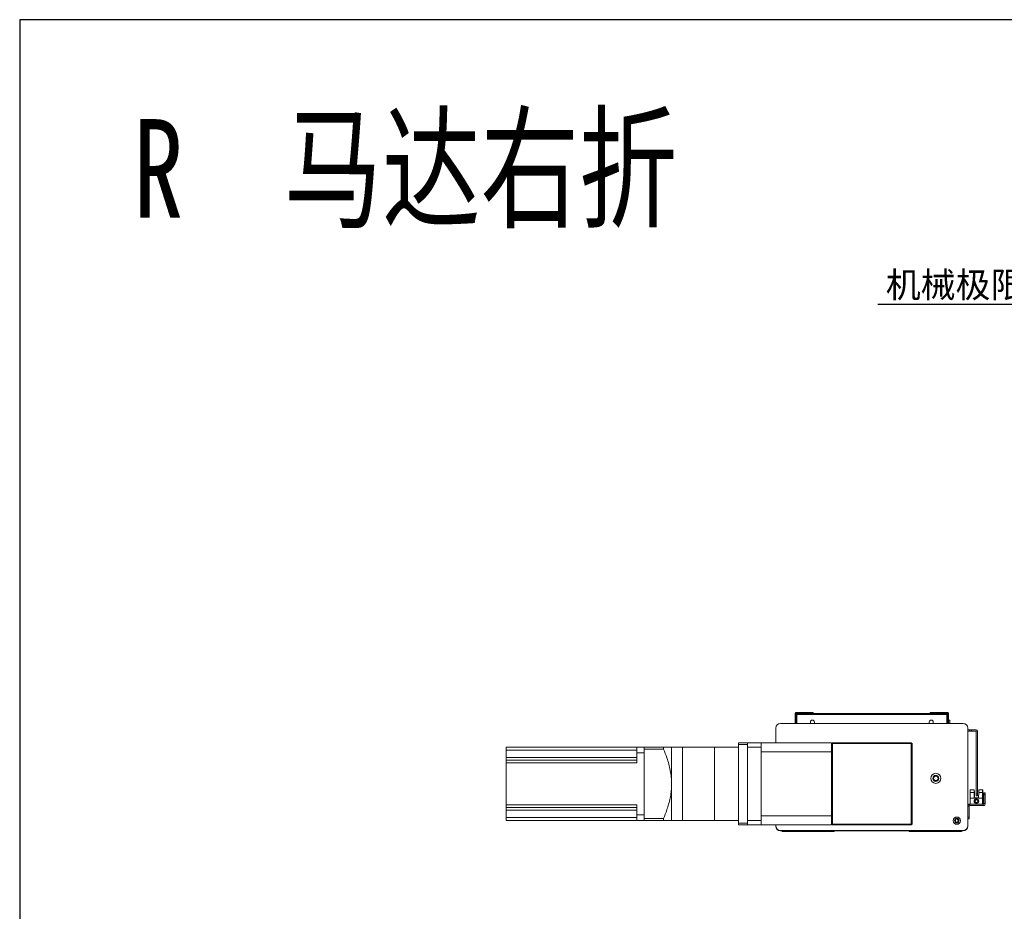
# Model space of a CAD drawing. Header units: millimetres. Extents: x -20285 to -7807, y 12313 to 17573.
# Tile 2 of 37: x -20285 to -19208, y 13457 to 14432. Entities that reach past the tile are written whole.
import ezdxf

# ---------------------------------------------------------------- set-up
doc = ezdxf.new("R2010")
doc.units = ezdxf.units.MM
doc.header["$PDSIZE"] = -1
doc.dimstyles.new('ISO-25', dxfattribs={"dimtxt": 2.5, "dimasz": 2.5, "dimexe": 1.25, "dimexo": 0.625, "dimtad": 1, "dimtxsty": 'Standard', "dimcen": 2.5, "dimadec": 0, "dimazin": 0, "dimtfac": 1, "dimtmove": 0, "dimatfit": 3, "dimfxl": 0, "dimarcsym": 0})

# ---------------------------------------------------------------- blocks, each defined once
blk = doc.blocks.new('*D340')
at = {"color": 0, "lineweight": -2, "transparency": 16777216}
for p, q in [((-19115.2, 14120.3), (-19346.2, 14120.3)), ((-19115.2, 13970.6), (-19115.2, 14121.3)), ((-18989.5, 14120.3), (-19111.9, 14120.3)), ((-18986.2, 14011.2), (-18986.2, 14121.3))]:
    blk.add_line(p, q, dxfattribs=at)
at = {"color": 0, "transparency": 16777216}
for points in [[(-19111.9, 14120.8), (-19111.9, 14119.7), (-19115.2, 14120.3)], [(-18989.5, 14120.8), (-18989.5, 14119.7), (-18986.2, 14120.3)]]:
    blk.add_solid(points, dxfattribs=at)
at = {"layer": 'Defpoints', "color": 0, "transparency": 16777216}
for p in [(-18986.2, 14120.3), (-18986.2, 14010.2), (-19115.2, 13969.6)]:
    blk.add_point(p, dxfattribs=at)
at = {"color": 0, "transparency": 16777216, "insert": (-19232.6, 14140.4), "char_height": 28, "attachment_point": 5}
blk.add_mtext('{\\fSimSun|b0|i0|c134|p2;机械极限}129', dxfattribs=at)

msp = doc.modelspace()

# ---------------------------------------------------------------- linework, layer by layer
at = {"color": 7, "linetype": 'Continuous', "lineweight": 15}
for p, q in [((-19435.76, 13673.962), (-19436.76, 13672.962)), ((-19436.76, 13672.962), (-19436.76, 13661.962)), ((-19436.51, 13671.952), (-19435.51, 13671.952)), ((-19436.51, 13671.952), (-19436.51, 13661.962)), ((-19416.76, 13673.962), (-19435.76, 13673.962)), ((-19435.5, 13671.962), (-19435.51, 13671.952)), ((-19435.51, 13671.952), (-19435.51, 13661.962)), ((-19435.5, 13672.962), (-19270.02, 13672.962)), ((-19435.5, 13671.962), (-19435.5, 13672.962)), ((-19434.803, 13671.952), (-19435.5, 13671.962)), ((-19434.803, 13671.952), (-19434.803, 13661.962)), ((-19434.803, 13671.952), (-19270.718, 13671.952)), ((-19416.76, 13672.962), (-19416.76, 13673.962)), ((-19269.76, 13673.962), (-19288.76, 13673.962)), ((-19288.76, 13672.962), (-19288.76, 13673.962)), ((-19270.02, 13671.962), (-19270.718, 13671.952)), ((-19270.718, 13671.952), (-19270.718, 13661.962)), ((-19270.02, 13671.962), (-19270.02, 13672.962)), ((-19270.01, 13671.952), (-19270.02, 13671.962)), ((-19269.01, 13671.952), (-19270.01, 13671.952)), ((-19270.01, 13671.952), (-19270.01, 13661.962)), ((-19268.76, 13672.962), (-19269.76, 13673.962)), ((-19269.01, 13671.952), (-19269.01, 13661.962)), ((-19268.76, 13661.962), (-19268.76, 13672.962)), ((-19252.76, 13661.962), (-19452.76, 13661.962)), ((-19420.01, 13661.962), (-19420.01, 13663.462)), ((-19415.51, 13663.462), (-19415.51, 13661.962)), ((-19290.01, 13661.962), (-19290.01, 13663.462)), ((-19285.51, 13663.462), (-19285.51, 13661.962)), ((-19268.76, 13665.462), (-19267.26, 13665.462)), ((-19267.26, 13662.462), (-19268.76, 13662.462)), ((-19267.26, 13665.462), (-19267.26, 13662.462)), ((-19267.26, 13662.462), (-19267.26, 13661.962)), ((-19457.76, 13656.962), (-19457.76, 13640.962)), ((-19247.76, 13549.962), (-19247.76, 13656.962)), ((-19245.359, 13654.962), (-19247.76, 13654.962)), ((-19245.359, 13653.462), (-19247.76, 13653.462)), ((-19245.359, 13653.462), (-19245.359, 13654.962)), ((-19245.359, 13654.962), (-19243.841, 13654.962)), ((-19243.841, 13653.462), (-19245.359, 13653.462)), ((-19243.841, 13654.962), (-19243.841, 13653.462)), ((-19238.77, 13654.962), (-19243.841, 13654.962)), ((-19238.77, 13653.462), (-19243.841, 13653.462)), ((-19238.76, 13584.962), (-19238.76, 13653.452)), ((-19237.26, 13584.962), (-19237.26, 13653.452)), ((-19498.76, 13640.962), (-19488.76, 13640.962)), ((-19498.76, 13638.962), (-19498.76, 13640.962)), ((-19488.76, 13638.962), (-19498.76, 13638.962)), ((-19498.76, 13638.962), (-19498.76, 13552.962)), ((-19488.76, 13640.962), (-19488.76, 13638.962)), ((-19488.76, 13640.962), (-19473.76, 13640.962)), ((-19488.76, 13638.962), (-19488.76, 13552.962)), ((-19473.76, 13640.962), (-19473.76, 13635.962)), ((-19473.76, 13640.962), (-19396.76, 13640.962)), ((-19396.76, 13640.962), (-19396.76, 13639.962)), ((-19395.76, 13640.962), (-19396.76, 13639.962)), ((-19395.76, 13639.962), (-19396.76, 13639.962)), ((-19396.76, 13551.962), (-19396.76, 13639.962)), ((-19395.76, 13639.962), (-19395.76, 13640.962)), ((-19395.76, 13640.962), (-19309.76, 13640.962)), ((-19309.76, 13639.962), (-19395.76, 13639.962)), ((-19395.76, 13639.962), (-19395.76, 13551.962)), ((-19309.76, 13640.962), (-19309.76, 13639.962)), ((-19308.76, 13639.962), (-19309.76, 13640.962)), ((-19309.76, 13551.962), (-19309.76, 13639.962)), ((-19308.76, 13639.962), (-19309.76, 13639.962)), ((-19308.76, 13639.962), (-19308.76, 13551.962)), ((-19752.76, 13635.962), (-19609.76, 13635.962)), ((-19752.76, 13632.962), (-19752.76, 13635.962)), ((-19752.76, 13632.962), (-19609.76, 13632.962)), ((-19752.76, 13624.782), (-19752.76, 13632.962)), ((-19601.76, 13635.962), (-19609.76, 13635.962)), ((-19609.76, 13635.962), (-19609.76, 13629.962)), ((-19601.76, 13629.962), (-19609.76, 13629.962)), ((-19609.76, 13629.962), (-19609.76, 13618.782)), ((-19601.76, 13633.962), (-19601.76, 13635.962)), ((-19601.76, 13635.962), (-19580.52, 13635.962)), ((-19601.76, 13557.962), (-19601.76, 13633.962)), ((-19601.76, 13633.962), (-19580.52, 13633.962)), ((-19601.76, 13629.962), (-19601.76, 13561.962)), ((-19580.52, 13635.962), (-19580.52, 13633.962)), ((-19559.76, 13635.962), (-19571.76, 13635.962)), ((-19571.76, 13595.962), (-19571.76, 13635.962)), ((-19524.76, 13635.962), (-19559.76, 13635.962)), ((-19498.76, 13635.962), (-19524.76, 13635.962)), ((-19473.76, 13635.962), (-19488.76, 13635.962)), ((-19488.76, 13555.962), (-19488.76, 13635.962)), ((-19473.76, 13555.962), (-19473.76, 13635.962)), ((-19396.76, 13630.962), (-19473.76, 13630.962)), ((-19752.76, 13624.782), (-19609.76, 13624.782)), ((-19752.76, 13621.782), (-19752.76, 13624.782)), ((-19752.76, 13618.782), (-19752.76, 13621.782)), ((-19752.76, 13621.782), (-19609.76, 13621.782)), ((-19752.76, 13573.142), (-19752.76, 13618.782)), ((-19752.76, 13618.782), (-19609.76, 13618.782)), ((-19571.76, 13555.962), (-19571.76, 13595.962)), ((-19245.06, 13586.331), (-19245.06, 13589.231)), ((-19245.06, 13589.231), (-19240.904, 13589.231)), ((-19245.06, 13580.231), (-19245.06, 13586.331)), ((-19240.864, 13586.331), (-19245.06, 13586.331)), ((-19243.06, 13589.381), (-19244.06, 13589.381)), ((-19244.06, 13589.381), (-19244.06, 13589.231)), ((-19241.86, 13589.381), (-19243.06, 13589.381)), ((-19243.06, 13589.231), (-19243.06, 13589.381)), ((-19241.86, 13589.231), (-19241.86, 13589.381)), ((-19241.56, 13589.381), (-19241.86, 13589.381)), ((-19241.56, 13589.231), (-19241.56, 13589.381)), ((-19240.904, 13589.231), (-19240.864, 13586.331)), ((-19240.904, 13589.231), (-19240.604, 13589.231)), ((-19240.785, 13580.731), (-19240.864, 13586.331)), ((-19240.564, 13586.331), (-19240.864, 13586.331)), ((-19240.604, 13589.231), (-19240.564, 13586.331)), ((-19240.564, 13586.331), (-19240.485, 13580.731)), ((-19238.76, 13584.962), (-19237.26, 13584.962)), ((-19238.76, 13582.962), (-19238.76, 13584.962)), ((-19237.26, 13584.962), (-19237.26, 13582.962)), ((-19235.857, 13586.331), (-19235.935, 13580.731)), ((-19235.857, 13586.331), (-19235.817, 13589.231)), ((-19231.66, 13586.331), (-19235.857, 13586.331)), ((-19235.817, 13589.231), (-19231.66, 13589.231)), ((-19233.86, 13589.381), (-19234.86, 13589.381)), ((-19234.86, 13589.381), (-19234.86, 13589.231)), ((-19233.86, 13589.231), (-19233.86, 13589.381)), ((-19232.66, 13589.381), (-19233.86, 13589.381)), ((-19232.66, 13589.231), (-19232.66, 13589.381)), ((-19232.36, 13589.381), (-19232.66, 13589.381)), ((-19232.36, 13589.231), (-19232.36, 13589.381)), ((-19231.66, 13589.231), (-19231.66, 13586.331)), ((-19231.66, 13589.231), (-19231.36, 13589.231)), ((-19231.66, 13580.231), (-19231.66, 13586.331)), ((-19231.36, 13586.331), (-19231.66, 13586.331)), ((-19231.36, 13589.231), (-19231.36, 13586.331)), ((-19231.36, 13586.331), (-19231.36, 13576.231)), ((-19230.122, 13586.3), (-19228.622, 13586.3)), ((-19228.622, 13586.3), (-19228.622, 13584.3)), ((-19245.06, 13580.231), (-19245.06, 13573.731)), ((-19245.06, 13580.231), (-19231.66, 13580.231)), ((-19240.785, 13580.231), (-19240.785, 13580.731)), ((-19240.785, 13580.731), (-19237.935, 13580.731)), ((-19237.26, 13582.962), (-19238.76, 13582.962)), ((-19237.935, 13580.731), (-19237.935, 13580.231)), ((-19235.935, 13580.731), (-19237.935, 13580.731)), ((-19231.66, 13580.231), (-19231.66, 13573.731)), ((-19231.66, 13576.231), (-19231.36, 13576.231)), ((-19231.36, 13576.231), (-19231.36, 13573.731)), ((-19228.622, 13584.3), (-19230.122, 13584.3)), ((-19230.122, 13574.467), (-19230.122, 13584.3)), ((-19230.122, 13574.467), (-19228.622, 13574.467)), ((-19228.622, 13574.467), (-19228.622, 13584.3)), ((-19752.76, 13570.142), (-19752.76, 13573.142)), ((-19752.76, 13573.142), (-19609.76, 13573.142)), ((-19752.76, 13570.142), (-19609.76, 13570.142)), ((-19752.76, 13567.142), (-19752.76, 13570.142)), ((-19752.76, 13567.142), (-19609.76, 13567.142)), ((-19752.76, 13558.962), (-19752.76, 13567.142)), ((-19609.76, 13573.142), (-19609.76, 13561.962)), ((-19246.26, 13571.494), (-19247.76, 13571.494)), ((-19246.26, 13559.662), (-19246.26, 13571.494)), ((-19245.524, 13573.731), (-19230.859, 13573.731)), ((-19245.524, 13572.231), (-19245.524, 13573.731)), ((-19245.524, 13572.231), (-19230.859, 13572.231)), ((-19230.859, 13573.731), (-19230.859, 13572.231)), ((-19752.76, 13558.962), (-19609.76, 13558.962)), ((-19752.76, 13555.962), (-19752.76, 13558.962)), ((-19752.76, 13555.962), (-19609.76, 13555.962)), ((-19601.76, 13561.962), (-19609.76, 13561.962)), ((-19609.76, 13561.962), (-19609.76, 13555.962)), ((-19601.76, 13555.962), (-19609.76, 13555.962)), ((-19601.76, 13557.962), (-19580.52, 13557.962)), ((-19601.76, 13555.962), (-19601.76, 13557.962)), ((-19601.76, 13555.962), (-19580.52, 13555.962)), ((-19580.52, 13557.962), (-19580.52, 13555.962)), ((-19571.76, 13555.962), (-19559.76, 13555.962)), ((-19559.76, 13555.962), (-19524.76, 13555.962)), ((-19524.76, 13555.962), (-19498.76, 13555.962)), ((-19498.76, 13552.962), (-19488.76, 13552.962)), ((-19498.76, 13550.962), (-19498.76, 13552.962)), ((-19488.76, 13555.962), (-19473.76, 13555.962)), ((-19488.76, 13552.962), (-19488.76, 13550.962)), ((-19473.76, 13560.962), (-19396.76, 13560.962)), ((-19473.76, 13555.962), (-19473.76, 13550.962)), ((-19261.571, 13556.691), (-19261.932, 13556.9)), ((-19259.76, 13558.162), (-19259.76, 13557.737)), ((-19247.76, 13559.662), (-19246.26, 13559.662)), ((-19246.26, 13557.662), (-19247.76, 13557.662)), ((-19246.26, 13559.662), (-19246.26, 13557.662)), ((-19488.76, 13550.962), (-19498.76, 13550.962)), ((-19473.76, 13550.962), (-19488.76, 13550.962)), ((-19396.76, 13550.962), (-19473.76, 13550.962)), ((-19457.76, 13550.962), (-19457.76, 13549.962)), ((-19452.76, 13544.962), (-19252.76, 13544.962)), ((-19451.235, 13544.646), (-19452.76, 13544.646)), ((-19450.993, 13543.962), (-19393.901, 13543.962)), ((-19396.76, 13551.962), (-19396.76, 13550.962)), ((-19396.76, 13551.962), (-19395.76, 13550.962)), ((-19395.76, 13551.962), (-19396.76, 13551.962)), ((-19395.76, 13551.962), (-19395.76, 13550.962)), ((-19395.76, 13551.962), (-19309.76, 13551.962)), ((-19309.76, 13550.962), (-19395.76, 13550.962)), ((-19311.881, 13544.646), (-19393.64, 13544.646)), ((-19311.62, 13543.962), (-19254.528, 13543.962)), ((-19309.76, 13550.962), (-19309.76, 13551.962)), ((-19308.76, 13551.962), (-19309.76, 13551.962)), ((-19309.76, 13550.962), (-19308.76, 13551.962)), ((-19252.76, 13544.646), (-19254.286, 13544.646)), ((-19247.76, 13549.962), (-19247.76, 13549.646))]:
    msp.add_line(p, q, dxfattribs=at)
at = {"color": 8, "linetype": 'Continuous', "lineweight": 15}
for p, q in [((-19559.76, 13635.962), (-19559.76, 13555.962)), ((-19524.76, 13635.962), (-19524.76, 13555.962))]:
    msp.add_line(p, q, dxfattribs=at)
msp.add_lwpolyline([(-20285.094, 12312.549), (-16911.251, 12312.549), (-16911.251, 14431.88), (-20285.094, 14431.88)], close=True)
at = {"color": 7, "linetype": 'Continuous', "lineweight": 15, "flags": 128}
for points in [[(-19230.122, 13584.3), (-19230.122, 13584.69), (-19230.122, 13585.065), (-19230.122, 13585.411), (-19230.122, 13585.714), (-19230.122, 13585.963), (-19230.122, 13586.148), (-19230.122, 13586.261), (-19230.122, 13586.3)], [(-19393.493, 13544.962), (-19393.589, 13544.773), (-19393.697, 13544.462)], [(-19311.824, 13544.462), (-19311.932, 13544.773), (-19312.028, 13544.962)]]:
    msp.add_lwpolyline(points, dxfattribs=at)
at = {"color": 7, "linetype": 'Continuous', "lineweight": 15}
for centre, radius in [((-19282.76, 13601.962), 5.5), ((-19282.76, 13601.962), 3.3), ((-19282.76, 13601.962), 2.5), ((-19238.36, 13577.031), 2.5), ((-19238.36, 13577.031), 2), ((-19238.36, 13577.031), 1.9), ((-19238.36, 13577.031), 1.5), ((-19259.76, 13555.662), 4), ((-19259.76, 13555.662), 2.5)]:
    msp.add_circle(centre, radius, dxfattribs=at)
for centre, radius, start, end in [((-19452.76, 13656.962), 5, 90, 180), ((-19417.76, 13663.462), 2.25, 0, 180), ((-19287.76, 13663.462), 2.25, 0, 180), ((-19252.76, 13656.962), 5, 0, 90), ((-19238.77, 13653.452), 1.51, 0, 90), ((-19238.77, 13653.452), 0.01, 0, 90), ((-19230.859, 13574.467), 2.237, 269.999996, 359.999996), ((-19230.859, 13574.467), 0.737, 269.999996, 359.999996), ((-19245.524, 13571.494), 2.237, 89.999996, 179.999996), ((-19245.524, 13571.494), 0.737, 89.999996, 179.999996), ((-19259.76, 13555.646), 2.25, 90, 150.855185), ((-19261.821, 13556.258), 0.5, 343.447727, 60), ((-19259.76, 13555.646), 1.65, 163.447727, 76.552273), ((-19259.26, 13557.737), 0.5, 179.999991, 256.552273), ((-19452.76, 13549.962), 5, 180, 270), ((-19452.76, 13549.646), 5, 180, 270), ((-19449.26, 13544.962), 2, 179.999992, 209.999952), ((-19395.633, 13544.962), 2, 330.000243, 345.522542), ((-19309.887, 13544.962), 2, 194.477452, 210), ((-19256.26, 13544.962), 2, 330, 0), ((-19252.76, 13549.962), 5, 270, 0), ((-19252.76, 13549.646), 5, 270, 0)]:
    msp.add_arc(centre, radius, start, end, dxfattribs=at)
for points, knots in [([(-19435.5, 13672.962), (-19435.61, 13672.951), (-19435.844, 13672.929), (-19436.162, 13672.744), (-19436.403, 13672.454), (-19436.501, 13672.169), (-19436.508, 13671.998), (-19436.51, 13671.952)], [0, 0, 0, 0, 0.20767066, 0.44224307, 0.67684679, 0.91144782, 1, 1, 1, 1]), ([(-19434.803, 13671.952), (-19434.852, 13672.062), (-19434.954, 13672.295), (-19435.112, 13672.614), (-19435.275, 13672.854), (-19435.405, 13672.953), (-19435.48, 13672.96), (-19435.5, 13672.962)], [0, 0, 0, 0, 0.20766285, 0.44222865, 0.67683851, 0.91145661, 1, 1, 1, 1]), ([(-19270.02, 13672.962), (-19270.069, 13672.951), (-19270.171, 13672.929), (-19270.329, 13672.744), (-19270.492, 13672.454), (-19270.622, 13672.169), (-19270.697, 13671.998), (-19270.718, 13671.952)], [0, 0, 0, 0, 0.20767694, 0.44223786, 0.67684725, 0.91144978, 1, 1, 1, 1]), ([(-19269.01, 13671.952), (-19269.021, 13672.062), (-19269.043, 13672.295), (-19269.228, 13672.614), (-19269.518, 13672.854), (-19269.804, 13672.953), (-19269.974, 13672.96), (-19270.02, 13672.962)], [0, 0, 0, 0, 0.207656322, 0.442230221, 0.676847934, 0.911446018, 1, 1, 1, 1]), ([(-19571.76, 13635.962), (-19571.834, 13635.962), (-19571.982, 13635.962), (-19573.1, 13635.962), (-19574.782, 13635.962), (-19577.215, 13635.962), (-19579.307, 13635.962), (-19580.52, 13635.962)], [0, 0, 0, 0, 0.18244672, 0.36495577, 0.55285117, 0.74082022, 1, 1, 1, 1]), ([(-19580.52, 13633.962), (-19579.307, 13630.796), (-19577.237, 13625.396), (-19574.838, 13617.574), (-19573.151, 13610.534), (-19571.995, 13603.315), (-19571.839, 13598.413), (-19571.76, 13595.962)], [0, 0, 0, 0, 0.259181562, 0.442227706, 0.625209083, 0.812641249, 1, 1, 1, 1]), ([(-19571.76, 13595.962), (-19571.77, 13595.102), (-19571.805, 13592.047), (-19572.27, 13586.808), (-19573.391, 13580.26), (-19575.013, 13573.766), (-19577.327, 13566.285), (-19579.326, 13561.074), (-19580.52, 13557.962)], [0, 0, 0, 0, 0.0657486, 0.23360951, 0.40152498, 0.57330513, 0.74513409, 1, 1, 1, 1]), ([(-19282.762, 13601.959), (-19282.762, 13601.958), (-19282.761, 13601.958), (-19282.76, 13601.958), (-19282.759, 13601.959), (-19282.758, 13601.96), (-19282.757, 13601.961), (-19282.757, 13601.962), (-19282.757, 13601.963), (-19282.758, 13601.964), (-19282.758, 13601.965), (-19282.76, 13601.965), (-19282.761, 13601.965), (-19282.762, 13601.965), (-19282.763, 13601.964), (-19282.764, 13601.963), (-19282.764, 13601.962), (-19282.764, 13601.961), (-19282.764, 13601.96), (-19282.763, 13601.959), (-19282.762, 13601.959), (-19282.762, 13601.959)], [0, 0, 0, 0, 0.05349576, 0.10712079, 0.16064968, 0.21431731, 0.2680695, 0.32219218, 0.37543573, 0.4290432, 0.48310367, 0.5367731, 0.59046421, 0.64425349, 0.6978072, 0.75130115, 0.80538825, 0.85870977, 0.91260681, 0.96612017, 1, 1, 1, 1]), ([(-19580.52, 13555.962), (-19579.307, 13555.962), (-19577.237, 13555.962), (-19574.838, 13555.962), (-19573.151, 13555.962), (-19571.995, 13555.962), (-19571.839, 13555.962), (-19571.76, 13555.962)], [0, 0, 0, 0, 0.25918116, 0.44222894, 0.62520941, 0.81263952, 1, 1, 1, 1])]:
    msp.add_open_spline(points, degree=3, knots=knots, dxfattribs=at)

# ---------------------------------------------------------------- texts
at = {"color": 1, "insert": (-20160.841, 14323.068), "char_height": 107.62763, "width": 861.69392, "attachment_point": 1}
msp.add_mtext('{\\fHYSWLongFangSong|b0|i0|c134|p2;R  马达右折}', dxfattribs=at)

# ---------------------------------------------------------------- dimensions: what is measured, and where the dimension line sits
dim = msp.add_linear_dim(base=(-18986.229, 14120.263), p1=(-19115.229, 13969.647), p2=(-18986.229, 14010.174), text='{\\fSimSun|b0|i0|c134|p2;机械极限}<>', dimstyle='ISO-25', override={"dimtxt": 28, "dimasz": 3.302, "dimexe": 1, "dimexo": 1, "dimgap": 1.524, "dimtih": 1, "dimtoh": 1, "dimdsep": 46, "dimadec": 2, "dimtzin": 0})
dim.commit()
dim.dimension.update_dxf_attribs({"geometry": '*D340', "text_midpoint": (-19232.63, 14120.263), "dimtype": 160})

doc.saveas('drawing.dxf')
